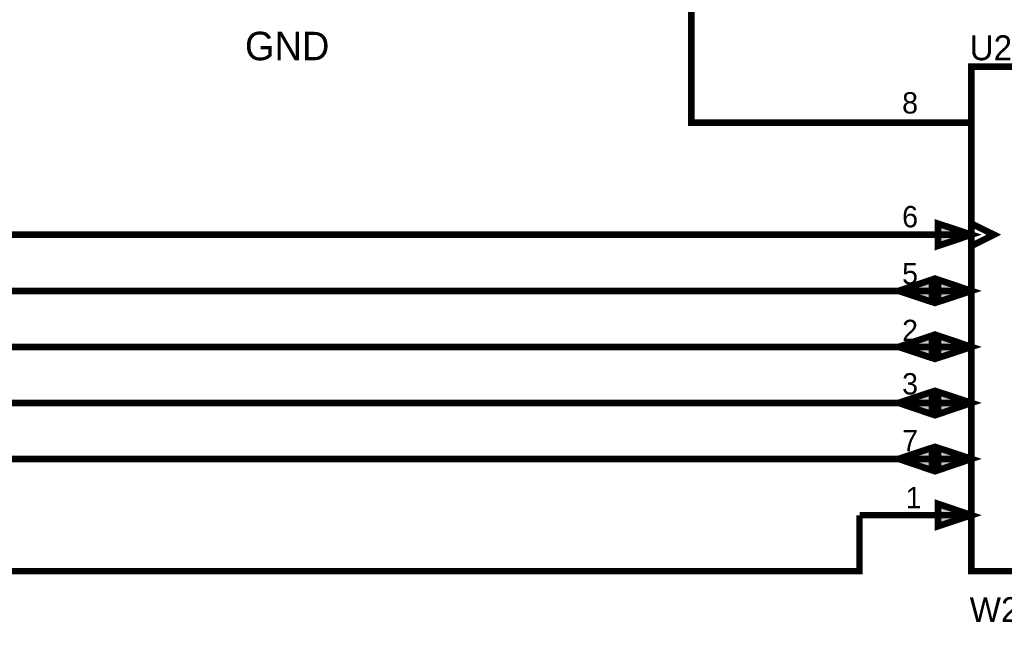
# Model space of a CAD drawing. Header units: inches. Extents: x 0 to 17, y 0 to 11.
# Tile 26 of 48: x 6.6 to 8.4, y 5.2 to 6.3. Entities that reach past the tile are written whole.
import ezdxf

# ---------------------------------------------------------------- set-up
doc = ezdxf.new("R2010")
doc.units = ezdxf.units.IN
doc.header["$MEASUREMENT"] = 0
doc.layers.add('Sheet', color=255, linetype='Continuous')

msp = doc.modelspace()

# ---------------------------------------------------------------- linework, layer by layer
at = {"layer": 'Sheet'}
for points in [[(8.1004, 6.1498, 0.0118, 0.0118, 0), (7.8003, 6.1498, 0.0118, 0.0118, 0), (7.8003, 7.1498, 0.0118, 0.0118, 0), (7.4502, 7.1498, 0.0118, 0.0118, 0)], [(8.3002, 6.1498, 0.0118, 0.0118, 0), (8.1004, 6.1498, 0.0118, 0.0118, 0)], [(8.3002, 5.9698, 0.0118, 0.0118, 0), (8.3402, 5.95, 0.0118, 0.0118, 0), (8.3002, 5.9298, 0.0118, 0.0118, 0)], [(5.6305, 5.95, 0.0118, 0.0118, 0), (8.1004, 5.95, 0.0118, 0.0118, 0)], [(8.3002, 5.95, 0.0118, 0.0118, 0), (8.1004, 5.95, 0.0118, 0.0118, 0)], [(5.6305, 5.8497, 0.0118, 0.0118, 0), (8.1004, 5.8497, 0.0118, 0.0118, 0)], [(8.3002, 5.8497, 0.0118, 0.0118, 0), (8.1004, 5.8497, 0.0118, 0.0118, 0)], [(5.6305, 5.7498, 0.0118, 0.0118, 0), (8.1004, 5.7498, 0.0118, 0.0118, 0)], [(8.3002, 5.7498, 0.0118, 0.0118, 0), (8.1004, 5.7498, 0.0118, 0.0118, 0)], [(5.6305, 5.6499, 0.0118, 0.0118, 0), (6.3504, 5.6499, 0.0118, 0.0118, 0), (8.1004, 5.6499, 0.0118, 0.0118, 0)], [(8.3002, 5.6499, 0.0118, 0.0118, 0), (8.1004, 5.6499, 0.0118, 0.0118, 0)], [(5.6305, 5.55, 0.0118, 0.0118, 0), (5.9504, 5.55, 0.0118, 0.0118, 0), (8.1004, 5.55, 0.0118, 0.0118, 0)], [(8.3002, 5.55, 0.0118, 0.0118, 0), (8.1004, 5.55, 0.0118, 0.0118, 0)], [(8.1004, 5.4496, 0.0118, 0.0118, 0), (8.1004, 5.3497, 0.0118, 0.0118, 0), (5.6003, 5.3497, 0.0118, 0.0118, 0), (5.4005, 5.3497, 0.0118, 0.0118, 0)], [(8.3002, 5.4496, 0.0118, 0.0118, 0), (8.1004, 5.4496, 0.0118, 0.0118, 0)]]:
    msp.add_lwpolyline(points, format="xyseb", dxfattribs=at)
for points in [[(8.3002, 6.2497, 0.0118, 0.0118, 0), (9.4, 6.2497, 0.0118, 0.0118, 0), (9.4, 5.3497, 0.0118, 0.0118, 0), (8.3002, 5.3497, 0.0118, 0.0118, 0), (8.3002, 6.2497, 0.0118, 0.0118, 0)], [(8.3002, 6.2497, 0.0039, 0.0039, 0), (8.3002, 5.3497, 0.0039, 0.0039, 0), (9.4, 5.3497, 0.0039, 0.0039, 0), (9.4, 6.2497, 0.0039, 0.0039, 0), (8.3002, 6.2497, 0.0039, 0.0039, 0), (8.3002, 6.2497, 0.0039, 0.0039, 0)], [(8.2403, 5.9698, 0.0118, 0.0118, 0), (8.3002, 5.95, 0.0118, 0.0118, 0), (8.2403, 5.9298, 0.0118, 0.0118, 0), (8.2403, 5.9698, 0.0118, 0.0118, 0)], [(8.2403, 5.9698, 0.0039, 0.0039, 0), (8.3002, 5.95, 0.0039, 0.0039, 0), (8.2403, 5.9298, 0.0039, 0.0039, 0), (8.2403, 5.9698, 0.0039, 0.0039, 0)], [(8.23, 5.8699, 0.0118, 0.0118, 0), (8.23, 5.8299, 0.0118, 0.0118, 0), (8.1701, 5.8497, 0.0118, 0.0118, 0), (8.23, 5.8699, 0.0118, 0.0118, 0)], [(8.23, 5.8699, 0.0039, 0.0039, 0), (8.23, 5.8299, 0.0039, 0.0039, 0), (8.1701, 5.8497, 0.0039, 0.0039, 0), (8.23, 5.8699, 0.0039, 0.0039, 0)], [(8.2403, 5.8699, 0.0118, 0.0118, 0), (8.3002, 5.8497, 0.0118, 0.0118, 0), (8.2403, 5.8299, 0.0118, 0.0118, 0), (8.2403, 5.8699, 0.0118, 0.0118, 0)], [(8.2403, 5.8699, 0.0039, 0.0039, 0), (8.3002, 5.8497, 0.0039, 0.0039, 0), (8.2403, 5.8299, 0.0039, 0.0039, 0), (8.2403, 5.8699, 0.0039, 0.0039, 0)], [(8.23, 5.77, 0.0118, 0.0118, 0), (8.23, 5.73, 0.0118, 0.0118, 0), (8.1701, 5.7498, 0.0118, 0.0118, 0), (8.23, 5.77, 0.0118, 0.0118, 0)], [(8.23, 5.77, 0.0039, 0.0039, 0), (8.23, 5.73, 0.0039, 0.0039, 0), (8.1701, 5.7498, 0.0039, 0.0039, 0), (8.23, 5.77, 0.0039, 0.0039, 0)], [(8.2403, 5.77, 0.0118, 0.0118, 0), (8.3002, 5.7498, 0.0118, 0.0118, 0), (8.2403, 5.73, 0.0118, 0.0118, 0), (8.2403, 5.77, 0.0118, 0.0118, 0)], [(8.2403, 5.77, 0.0039, 0.0039, 0), (8.3002, 5.7498, 0.0039, 0.0039, 0), (8.2403, 5.73, 0.0039, 0.0039, 0), (8.2403, 5.77, 0.0039, 0.0039, 0)], [(8.23, 5.6697, 0.0118, 0.0118, 0), (8.23, 5.6296, 0.0118, 0.0118, 0), (8.1701, 5.6499, 0.0118, 0.0118, 0), (8.23, 5.6697, 0.0118, 0.0118, 0)], [(8.23, 5.6697, 0.0039, 0.0039, 0), (8.23, 5.6296, 0.0039, 0.0039, 0), (8.1701, 5.6499, 0.0039, 0.0039, 0), (8.23, 5.6697, 0.0039, 0.0039, 0)], [(8.2403, 5.6697, 0.0118, 0.0118, 0), (8.3002, 5.6499, 0.0118, 0.0118, 0), (8.2403, 5.6296, 0.0118, 0.0118, 0), (8.2403, 5.6697, 0.0118, 0.0118, 0)], [(8.2403, 5.6697, 0.0039, 0.0039, 0), (8.3002, 5.6499, 0.0039, 0.0039, 0), (8.2403, 5.6296, 0.0039, 0.0039, 0), (8.2403, 5.6697, 0.0039, 0.0039, 0)], [(8.23, 5.5698, 0.0118, 0.0118, 0), (8.23, 5.5297, 0.0118, 0.0118, 0), (8.1701, 5.55, 0.0118, 0.0118, 0), (8.23, 5.5698, 0.0118, 0.0118, 0)], [(8.2403, 5.5698, 0.0118, 0.0118, 0), (8.3002, 5.55, 0.0118, 0.0118, 0), (8.2403, 5.5297, 0.0118, 0.0118, 0), (8.2403, 5.5698, 0.0118, 0.0118, 0)], [(8.23, 5.5698, 0.0039, 0.0039, 0), (8.23, 5.5297, 0.0039, 0.0039, 0), (8.1701, 5.55, 0.0039, 0.0039, 0), (8.23, 5.5698, 0.0039, 0.0039, 0)], [(8.2403, 5.5698, 0.0039, 0.0039, 0), (8.3002, 5.55, 0.0039, 0.0039, 0), (8.2403, 5.5297, 0.0039, 0.0039, 0), (8.2403, 5.5698, 0.0039, 0.0039, 0)], [(8.2403, 5.4699, 0.0118, 0.0118, 0), (8.3002, 5.4496, 0.0118, 0.0118, 0), (8.2403, 5.4298, 0.0118, 0.0118, 0), (8.2403, 5.4699, 0.0118, 0.0118, 0)], [(8.2403, 5.4699, 0.0039, 0.0039, 0), (8.3002, 5.4496, 0.0039, 0.0039, 0), (8.2403, 5.4298, 0.0039, 0.0039, 0), (8.2403, 5.4699, 0.0039, 0.0039, 0)]]:
    msp.add_lwpolyline(points, format="xyseb", close=True, dxfattribs=at)
for points in [[(8.238, 5.9273), (8.3062, 5.95), (8.238, 5.9727)], [(8.2319, 5.8727), (8.1638, 5.85), (8.2319, 5.8273)], [(8.238, 5.8273), (8.3062, 5.85), (8.238, 5.8727)], [(8.2319, 5.7727), (8.1638, 5.75), (8.2319, 5.7273)], [(8.238, 5.7273), (8.3062, 5.75), (8.238, 5.7727)], [(8.2319, 5.6727), (8.1638, 5.65), (8.2319, 5.6273)], [(8.238, 5.6273), (8.3062, 5.65), (8.238, 5.6727)], [(8.2319, 5.5727), (8.1638, 5.55), (8.2319, 5.5273)], [(8.238, 5.5273), (8.3062, 5.55), (8.238, 5.5727)], [(8.238, 5.4273), (8.3062, 5.45), (8.238, 5.4727)]]:
    msp.add_solid(points, dxfattribs=at)

# ---------------------------------------------------------------- texts
for s, height, p in [('GND', 0.05075, (7.003, 6.2612)), ('U2', 0.04441, (8.297, 6.2612)), ('8', 0.0381, (8.1765, 6.1661)), ('6', 0.0381, (8.1765, 5.9631)), ('5', 0.0381, (8.1765, 5.8616)), ('2', 0.0381, (8.1765, 5.7601)), ('3', 0.0381, (8.1765, 5.6649)), ('7', 0.0381, (8.1765, 5.5634)), ('1', 0.0381, (8.1828, 5.4619)), ('W25Q16JVUXIQ', 0.044406, (8.297, 5.2589))]:
    msp.add_text(s, height=height, dxfattribs=at).set_placement(p)

doc.saveas('drawing.dxf')
